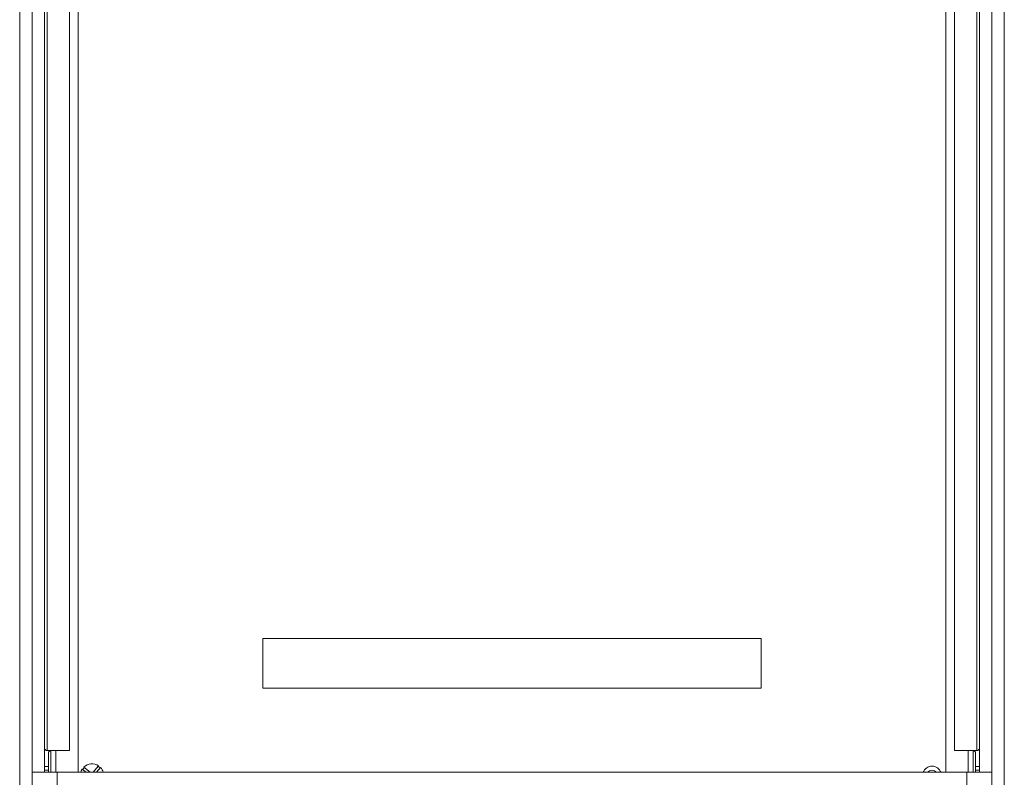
# Model space of a CAD drawing. Header units: millimetres. Extents: x 0 to 420, y 0 to 297.
# Tile 3 of 13: x 148 to 227, y 67 to 128. Entities that reach past the tile are written whole.
import ezdxf

# ---------------------------------------------------------------- set-up
doc = ezdxf.new("R2010")
doc.units = ezdxf.units.MM

msp = doc.modelspace()

# ---------------------------------------------------------------- linework, layer by layer
at = {"color": 7, "linetype": 'Continuous', "lineweight": 18}
for p, q in [((148.067, 155.926), (148.067, 64.526)), ((227.067, 156.339), (227.067, 66.034)), ((149.067, 154.68), (149.067, 67.28)), ((150.067, 69.22), (150.067, 154.68)), ((152.067, 154.68), (152.067, 69.02)), ((152.767, 154.68), (152.767, 67.28)), ((222.367, 154.68), (222.367, 67.28)), ((223.067, 154.68), (223.067, 69.02)), ((225.067, 69.22), (225.067, 154.68)), ((226.067, 154.68), (226.067, 67.28)), ((207.567, 78.02), (167.567, 78.02)), ((167.567, 74.02), (167.567, 78.02)), ((207.567, 74.02), (207.567, 78.02)), ((207.567, 74.02), (167.567, 74.02)), ((150.067, 69.22), (150.067, 67.737)), ((150.267, 69.02), (150.567, 69.02)), ((150.367, 68.82), (150.367, 67.737)), ((150.567, 69.02), (152.067, 69.02)), ((150.967, 69.02), (150.967, 67.28)), ((224.567, 69.02), (223.067, 69.02)), ((224.167, 69.02), (224.167, 67.28)), ((224.867, 69.02), (224.567, 69.02)), ((224.767, 68.82), (224.767, 67.737)), ((225.067, 69.22), (225.067, 67.737)), ((149.067, 67.28), (149.067, 63.28)), ((149.067, 67.28), (151.067, 67.28)), ((150.067, 67.737), (150.367, 67.737)), ((150.067, 67.737), (150.067, 67.454)), ((150.067, 67.454), (150.367, 67.454)), ((150.067, 67.454), (150.067, 67.28)), ((150.367, 67.737), (150.367, 67.454)), ((150.367, 67.454), (150.367, 67.28)), ((224.067, 67.28), (151.067, 67.28)), ((151.067, 67.28), (151.067, 63.28)), ((153.403, 67.28), (153.088, 67.546)), ((153.714, 67.28), (153.217, 67.699)), ((154.393, 67.799), (153.955, 67.28)), ((154.546, 67.67), (154.217, 67.28)), ((224.067, 63.28), (224.067, 67.28)), ((224.067, 67.28), (226.067, 67.28)), ((225.067, 67.737), (224.767, 67.737)), ((224.767, 67.737), (224.767, 67.454)), ((225.067, 67.454), (224.767, 67.454)), ((224.767, 67.454), (224.767, 67.28)), ((225.067, 67.737), (225.067, 67.454)), ((225.067, 67.454), (225.067, 67.28)), ((226.067, 63.28), (226.067, 67.28))]:
    msp.add_line(p, q, dxfattribs=at)
at = {"color": 8, "linetype": 'Continuous', "lineweight": 18}
for p, q in [((150.267, 154.68), (150.267, 69.02)), ((224.867, 154.68), (224.867, 69.02)), ((150.567, 69.02), (150.567, 67.28)), ((224.567, 69.02), (224.567, 67.28))]:
    msp.add_line(p, q, dxfattribs=at)
at = {"color": 7, "linetype": 'Continuous', "lineweight": 18, "flags": 128}
msp.add_lwpolyline([(152.964, 67.28), (153.01, 67.407), (153.088, 67.546)], dxfattribs=at)
at = {"color": 7, "linetype": 'Continuous', "lineweight": 18}
for centre, radius, start, end in [((150.267, 69.22), 0.2, 180, 270), ((150.567, 68.82), 0.2, 90, 180), ((224.567, 68.82), 0.2, 0, 90), ((224.867, 69.22), 0.2, 270, 0), ((153.867, 67.02), 0.94, 55.99406, 133.78036), ((153.867, 67.02), 0.89, 133.43586, 146.33856), ((153.867, 67.02), 0.89, 43.43586, 56.33856), ((153.867, 67.02), 0.94, 16.05713, 43.78036), ((221.267, 67.02), 0.75, 20.28357, 159.71643), ((221.267, 67.02), 0.43, 37.20374, 142.79626)]:
    msp.add_arc(centre, radius, start, end, dxfattribs=at)

doc.saveas('drawing.dxf')
